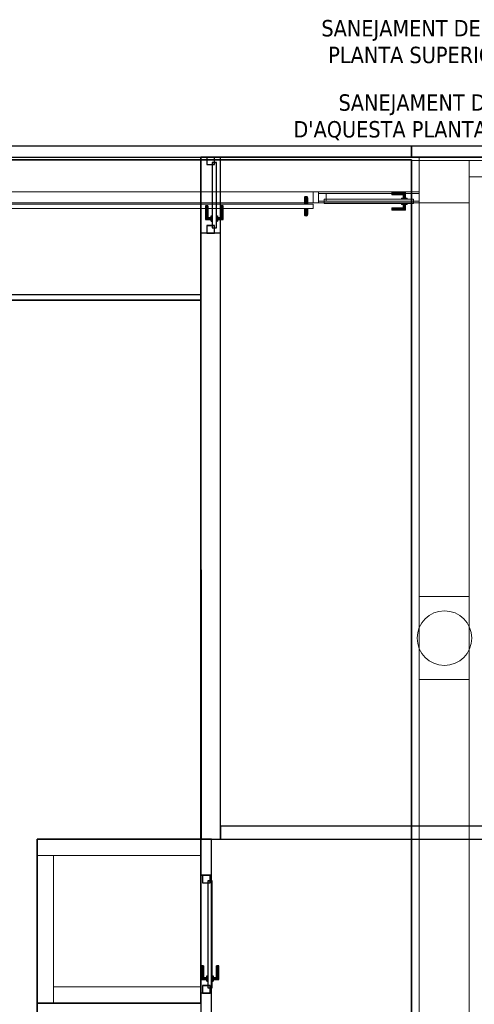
# Model space of a CAD drawing. Header units: metres. Extents: x 391.1 to 430.4, y 12.7 to 29.8.
# Tile 35 of 208: x 397.2 to 401.3, y 20.5 to 29.5. Entities that reach past the tile are written whole.
import ezdxf

# ---------------------------------------------------------------- set-up
doc = ezdxf.new("R2010")
doc.units = ezdxf.units.M
doc.layers.add('01_CARPINTERIA', color=5, linetype='Continuous', lineweight=25, true_color=0x0000ff)
doc.layers.add('01_SUELOS', color=7, linetype='Continuous', lineweight=25, true_color=0x007f00)
for name, color, linetype, lineweight in [('A-COLS-____-MCUT', 7, 'Continuous', 18), ('A-COLS-____-OTLN', 7, 'Continuous', 18), ('A-DETL-____-MBND', 7, 'Continuous', 18), ('A-GENM-____-OTLN', 7, 'Continuous', 18), ('A-WALL-____-MCUT', 7, 'Continuous', 25), ('A-WALL-____-OTLN', 7, 'Continuous', 25), ('G-____-____-TEXT', 7, 'Continuous', 30), ('S-BEAM-____-OTLN', 7, 'Continuous', 18)]:
    doc.layers.add(name, color=color, linetype=linetype, lineweight=lineweight)
doc.styles.add('Tahoma_3', font='tahoma.ttf', dxfattribs={"height": 0.15})

# ---------------------------------------------------------------- blocks, each defined once
blk = doc.blocks.new('Family - Evans P-1-153420-02_SAN_P0')
at = {"layer": 'A-DETL-____-MBND', "color": 253, "true_color": 0xaaaaaa}
for p, q in [((0, 0.15), (0, 0)), ((0, 0), (0, 0.15)), ((0.1723, 0.15), (0, 0.15)), ((0, 0.15), (0.1723, 0.15)), ((0.1723, 0), (0.1723, 0.15)), ((0.1723, 0.15), (0.1723, 0)), ((0, 0), (0.1723, 0)), ((0.1723, 0), (0, 0)), ((0, 0), (0.1723, 0))]:
    blk.add_line(p, q, dxfattribs=at)
blk = doc.blocks.new('Family - Evans P-1-153441-02_SAN_P0')
at = {"layer": 'A-DETL-____-MBND', "color": 253, "true_color": 0xaaaaaa}
for p, q in [((0.97, 0.1), (0.92, 0.1)), ((0.92, 0.1), (0.92, 0)), ((0.92, 0.1), (0.92, 0)), ((0.92, 0.1), (0.97, 0.1)), ((0.97, 0.1), (0.97, 0)), ((0.97, 0), (0.97, 0.1)), ((0, 0), (4.8372, 0)), ((0.97, 0), (0.92, 0)), ((0.92, 0), (0.97, 0))]:
    blk.add_line(p, q, dxfattribs=at)
blk = doc.blocks.new('Family - Vano de puerta PS-1-153443-02_SAN_P0')
at = {"layer": 'A-DETL-____-MBND', "color": 253, "true_color": 0xaaaaaa}
for p, q in [((399.8564, 27.9407), (395.9893, 27.9407)), ((395.9893, 27.9407), (395.9893, 27.8407)), ((395.9893, 27.9407), (395.9893, 27.8407)), ((395.9893, 27.9407), (399.8564, 27.9407)), ((399.8564, 27.8407), (399.8564, 27.9407)), ((399.8564, 27.9407), (399.8564, 27.8407)), ((395.9893, 27.8407), (399.8564, 27.8407)), ((399.8564, 27.8407), (395.9893, 27.8407))]:
    blk.add_line(p, q, dxfattribs=at)
blk = doc.blocks.new('Family - Vano de puerta PS-1-153445-02_SAN_P0')
at = {"layer": 'A-DETL-____-MBND', "color": 253, "true_color": 0xaaaaaa}
for p, q in [((400.8264, 27.9407), (399.9064, 27.9407)), ((399.9064, 27.9407), (399.9064, 27.8407)), ((399.9064, 27.9407), (400.8264, 27.9407)), ((399.9064, 27.8407), (399.9064, 27.9407)), ((400.8264, 27.8407), (400.8264, 27.9407)), ((400.8264, 27.8407), (400.8264, 27.9407)), ((399.9064, 27.8407), (400.8264, 27.8407)), ((400.8264, 27.8407), (399.9064, 27.8407))]:
    blk.add_line(p, q, dxfattribs=at)
blk = doc.blocks.new('Family - Forjat PS-1-153468-02_SAN_P0')
at = {"layer": 'A-DETL-____-MBND', "color": 253, "true_color": 0xaaaaaa}
for p, q in [((0, 14.8491), (0, 0.8)), ((0, 0.8), (0, 14.8491)), ((26.0878, 14.8491), (0, 14.8491)), ((0, 14.8491), (26.0878, 14.8491))]:
    blk.add_line(p, q, dxfattribs=at)
blk = doc.blocks.new('Family - Pilar PS-1-153474-02_SAN_P0')
at = {"layer": 'A-DETL-____-MBND', "color": 253, "true_color": 0xaaaaaa}
for p, q in [((0, 0.76), (0, 0)), ((0, 0), (0, 0.76)), ((0.46, 0.76), (0, 0.76)), ((0, 0.76), (0.46, 0.76)), ((0.46, 0), (0.46, 0.76)), ((0.46, 0.76), (0.46, 0)), ((0, 0), (0.46, 0)), ((0.46, 0), (0, 0))]:
    blk.add_line(p, q, dxfattribs=at)
blk = doc.blocks.new('Family - Jàssera PS-2-153495-02_SAN_P0')
at = {"layer": 'A-DETL-____-MBND', "color": 253, "true_color": 0xaaaaaa}
for p, q in [((0, 14.0491), (0, 0)), ((0, 0), (0, 14.0491)), ((0.5298, 14.0491), (0, 14.0491)), ((0, 14.0491), (0.5298, 14.0491)), ((0.5298, 0), (0.5298, 14.0491)), ((0.5298, 14.0491), (0.5298, 0))]:
    blk.add_line(p, q, dxfattribs=at)
blk = doc.blocks.new('Family - Forjat PS-1-153576-02_SAN_P0')
at = {"layer": '01_SUELOS', "color": 9, "true_color": 0xaad4aa}
for p, q in [((9.3567, 14.0532), (0, 14.0532)), ((0, 14.0532), (9.3567, 14.0532)), ((9.3567, 0), (9.3567, 14.0532)), ((9.3567, 14.0532), (9.3567, 0))]:
    blk.add_line(p, q, dxfattribs=at)
blk = doc.blocks.new('Family - LONDR55-XX_ZZ-ARQ-CAA-M3D-Londres55-153621-02_SAN_P0')
at = {"layer": 'A-DETL-____-MBND', "color": 253, "true_color": 0xaaaaaa}
for p, q in [((0.16, 0.1), (0.11, 0.1)), ((0.11, 0.1), (0.16, 0.1)), ((0.11, 0.1), (0.11, 0.09)), ((0.11, 0.09), (0.11, 0.1)), ((0.1263, 0.1487), (0.125, 0.15)), ((0.125, 0.15), (0.125, 0.1)), ((0.125, 0.15), (0.1263, 0.1487)), ((0.25, 0.15), (0.125, 0.15)), ((0.1263, 0.1), (0.125, 0.1)), ((0.125, 0.1), (0.1263, 0.1)), ((0.13, 0.145), (0.1263, 0.1487)), ((0.1263, 0.1487), (0.1263, 0.1)), ((0.1263, 0.1487), (0.1263, 0.1)), ((0.1263, 0.1487), (0.13, 0.145)), ((0.25, 0.1487), (0.1263, 0.1487)), ((0.25, 0.1487), (0.1263, 0.1487)), ((0.13, 0.1), (0.1263, 0.1)), ((0.1263, 0.1), (0.13, 0.1)), ((0.135, 0.14), (0.13, 0.145)), ((0.13, 0.145), (0.13, 0.1)), ((0.13, 0.145), (0.13, 0.1)), ((0.13, 0.145), (0.135, 0.14)), ((0.25, 0.145), (0.13, 0.145)), ((0.25, 0.145), (0.13, 0.145)), ((0.135, 0.1), (0.13, 0.1)), ((0.13, 0.1), (0.135, 0.1)), ((0.135, 0.1), (0.135, 0.14)), ((0.135, 0.14), (0.135, 0.1)), ((0.135, 0.14), (0.14, 0.135)), ((0.14, 0.135), (0.135, 0.14)), ((0.135, 0.14), (0.25, 0.14)), ((0.25, 0.14), (0.135, 0.14)), ((0.14, 0.1), (0.135, 0.1)), ((0.135, 0.1), (0.14, 0.1)), ((0.14, 0.135), (0.14, 0.1)), ((0.14, 0.135), (0.1437, 0.1313)), ((0.1437, 0.1313), (0.14, 0.135)), ((0.14, 0.135), (0.14, 0.1)), ((0.25, 0.135), (0.14, 0.135)), ((0.25, 0.135), (0.14, 0.135)), ((0.14, 0.1), (0.1437, 0.1)), ((0.1437, 0.1), (0.14, 0.1)), ((0.1437, 0.1313), (0.1437, 0.1)), ((0.1437, 0.1313), (0.145, 0.13)), ((0.145, 0.13), (0.1437, 0.1313)), ((0.1437, 0.1313), (0.1437, 0.1)), ((0.25, 0.1313), (0.1437, 0.1313)), ((0.25, 0.1313), (0.1437, 0.1313)), ((0.1437, 0.1), (0.145, 0.1)), ((0.145, 0.1), (0.1437, 0.1)), ((0.145, 0.13), (0.145, 0.1)), ((0.25, 0.13), (0.145, 0.13)), ((0.16, 0.1), (0.16, 0.09)), ((0.16, 0.1), (0.16, 0.09)), ((0.25, 0.1487), (0.25, 0.15)), ((0.25, 0.15), (0.25, 0.1487)), ((0.25, 0.145), (0.25, 0.1487)), ((0.25, 0.1487), (0.25, 0.145)), ((0.25, 0.145), (0.25, 0.14)), ((0.25, 0.14), (0.25, 0.145)), ((0.25, 0.14), (0.25, 0.135)), ((0.25, 0.135), (0.25, 0.14)), ((0.25, 0.135), (0.25, 0.1313)), ((0.25, 0.1313), (0.25, 0.135)), ((0.25, 0.1313), (0.25, 0.13)), ((0.25, 0.13), (0.25, 0.1313)), ((0, 0.07), (0.07, 0.07)), ((0.07, 0.07), (0, 0.07)), ((0, 0.07), (0, 0)), ((0, 0), (0, 0.07)), ((0, 0), (0.07, 0)), ((0.07, 0), (0, 0)), ((0.05, 0.09), (0.87, 0.09)), ((0.87, 0.09), (0.05, 0.09)), ((0.05, 0.09), (0.05, 0.05)), ((0.05, 0.05), (0.05, 0.09)), ((0.05, 0.05), (0.87, 0.05)), ((0.87, 0.05), (0.05, 0.05)), ((0.07, 0.07), (0.07, 0)), ((0.07, 0.07), (0.07, 0)), ((0.07, 0.07), (0.85, 0.07)), ((0.85, 0.07), (0.07, 0.07)), ((0.07, 0.07), (0.07, 0)), ((0.07, 0), (0.07, 0.07)), ((0.07, 0), (0.85, 0)), ((0.85, 0), (0.07, 0)), ((0.16, 0.09), (0.11, 0.09)), ((0.11, 0.09), (0.16, 0.09)), ((0.11, 0.05), (0.16, 0.05)), ((0.16, 0.05), (0.11, 0.05)), ((0.11, 0.05), (0.11, 0.04)), ((0.11, 0.04), (0.11, 0.05)), ((0.11, 0.04), (0.16, 0.04)), ((0.16, 0.04), (0.11, 0.04)), ((0.1263, 0.04), (0.125, 0.04)), ((0.125, 0.04), (0.1263, 0.04)), ((0.125, 0.04), (0.125, -0.01)), ((0.13, 0.04), (0.1263, 0.04)), ((0.1263, 0.04), (0.13, 0.04)), ((0.1263, 0.04), (0.1263, -0.0087)), ((0.1263, 0.04), (0.1263, -0.0087)), ((0.13, 0.04), (0.135, 0.04)), ((0.135, 0.04), (0.13, 0.04)), ((0.13, 0.04), (0.13, -0.005)), ((0.13, 0.04), (0.13, -0.005)), ((0.135, 0.04), (0.14, 0.04)), ((0.14, 0.04), (0.135, 0.04)), ((0.135, 0), (0.135, 0.04)), ((0.135, 0.04), (0.135, 0)), ((0.14, 0.005), (0.135, 0)), ((0.135, 0), (0.14, 0.005)), ((0.25, 0), (0.135, 0)), ((0.135, 0), (0.25, 0)), ((0.14, 0.04), (0.1437, 0.04)), ((0.1437, 0.04), (0.14, 0.04)), ((0.14, 0.04), (0.14, 0.005)), ((0.14, 0.04), (0.14, 0.005)), ((0.1437, 0.0087), (0.14, 0.005)), ((0.14, 0.005), (0.1437, 0.0087)), ((0.14, 0.005), (0.25, 0.005)), ((0.14, 0.005), (0.25, 0.005)), ((0.1437, 0.04), (0.145, 0.04)), ((0.145, 0.04), (0.1437, 0.04)), ((0.1437, 0.04), (0.1437, 0.0087)), ((0.1437, 0.04), (0.1437, 0.0087)), ((0.145, 0.01), (0.1437, 0.0087)), ((0.1437, 0.0087), (0.145, 0.01)), ((0.1437, 0.0087), (0.25, 0.0087)), ((0.1437, 0.0087), (0.25, 0.0087)), ((0.145, 0.04), (0.145, 0.01)), ((0.145, 0.01), (0.25, 0.01)), ((0.16, 0.05), (0.16, 0.04)), ((0.16, 0.05), (0.16, 0.04)), ((0.25, 0.0087), (0.25, 0.01)), ((0.25, 0.01), (0.25, 0.0087)), ((0.25, 0.005), (0.25, 0.0087)), ((0.25, 0.0087), (0.25, 0.005)), ((0.25, 0.005), (0.25, 0)), ((0.25, 0), (0.25, 0.005)), ((0.25, 0), (0.25, -0.005)), ((0.25, -0.005), (0.25, 0)), ((0.85, 0.07), (0.85, 0)), ((0.85, 0.07), (0.85, 0)), ((0.85, 0.07), (0.92, 0.07)), ((0.92, 0.07), (0.85, 0.07)), ((0.85, 0.07), (0.85, 0)), ((0.85, 0), (0.85, 0.07)), ((0.85, 0), (0.92, 0)), ((0.92, 0), (0.85, 0)), ((0.87, 0.09), (0.87, 0.05)), ((0.87, 0.09), (0.87, 0.05)), ((0.92, 0.07), (0.92, 0)), ((0.92, 0.07), (0.92, 0)), ((0.125, -0.01), (0.1263, -0.0087)), ((0.1263, -0.0087), (0.125, -0.01)), ((0.125, -0.01), (0.25, -0.01)), ((0.1263, -0.0087), (0.13, -0.005)), ((0.13, -0.005), (0.1263, -0.0087)), ((0.1263, -0.0087), (0.25, -0.0087)), ((0.1263, -0.0087), (0.25, -0.0087)), ((0.13, -0.005), (0.135, 0)), ((0.135, 0), (0.13, -0.005)), ((0.13, -0.005), (0.25, -0.005)), ((0.13, -0.005), (0.25, -0.005)), ((0.25, -0.005), (0.25, -0.0087)), ((0.25, -0.0087), (0.25, -0.005)), ((0.25, -0.0087), (0.25, -0.01)), ((0.25, -0.01), (0.25, -0.0087))]:
    blk.add_line(p, q, dxfattribs=at)
blk = doc.blocks.new('Family - Porta PS-1-153622-02_SAN_P0')
blk.add_blockref('Family - LONDR55-XX_ZZ-ARQ-CAA-M3D-Londres55-153621-02_SAN_P0', (0, 0))
blk = doc.blocks.new('Family - Pilar PS-1-153672-02_SAN_P0')
at = {"layer": 'A-DETL-____-MBND', "color": 253, "true_color": 0xaaaaaa}
for p, q in [((0, 0.389), (0, 0)), ((0, 0), (0, 0.389)), ((0.4598, 0.389), (0, 0.389)), ((0, 0.389), (0.4598, 0.389)), ((0.4598, 0), (0.4598, 0.389)), ((0.4598, 0.389), (0.4598, 0)), ((0, 0), (0.4598, 0)), ((0.4598, 0), (0, 0))]:
    blk.add_line(p, q, dxfattribs=at)
blk = doc.blocks.new('Family - LONDR55-XX_ZZ-ARQ-CAA-M3D-Londres55-153674-02_SAN_P0')
at = {"layer": 'A-DETL-____-MBND', "color": 253, "true_color": 0xaaaaaa}
for p, q in [((0.052, 0.2125), (0.05, 0.205)), ((0.052, 0.2125), (0.05, 0.205)), ((0.05, 0.205), (0.05, 0.15)), ((0.05, 0.205), (0.052, 0.1975)), ((0.05, 0.205), (0.052, 0.1975)), ((0.05, 0.15), (0.05, 0.205)), ((0.0575, 0.218), (0.052, 0.2125)), ((0.0575, 0.218), (0.052, 0.2125)), ((0.052, 0.2125), (0.052, 0.15)), ((0.052, 0.15), (0.052, 0.2125)), ((0.052, 0.1975), (0.052, 0.15)), ((0.052, 0.1975), (0.0575, 0.192)), ((0.052, 0.1975), (0.0575, 0.192)), ((0.052, 0.15), (0.052, 0.1975)), ((0.065, 0.22), (0.0575, 0.218)), ((0.065, 0.22), (0.0575, 0.218)), ((0.0575, 0.218), (0.0575, 0.15)), ((0.0575, 0.15), (0.0575, 0.218)), ((0.0575, 0.192), (0.0575, 0.15)), ((0.0575, 0.192), (0.065, 0.19)), ((0.0575, 0.192), (0.065, 0.19)), ((0.0575, 0.15), (0.0575, 0.192)), ((0.0725, 0.218), (0.065, 0.22)), ((0.065, 0.22), (0.065, 0.15)), ((0.0725, 0.218), (0.065, 0.22)), ((0.065, 0.15), (0.065, 0.22)), ((0.065, 0.19), (0.0725, 0.192)), ((0.065, 0.19), (0.0725, 0.192)), ((0.065, 0.19), (0.065, 0.15)), ((0.065, 0.15), (0.065, 0.19)), ((0.078, 0.2125), (0.0725, 0.218)), ((0.0725, 0.218), (0.0725, 0.15)), ((0.078, 0.2125), (0.0725, 0.218)), ((0.0725, 0.15), (0.0725, 0.218)), ((0.0725, 0.192), (0.078, 0.1975)), ((0.0725, 0.192), (0.078, 0.1975)), ((0.0725, 0.192), (0.0725, 0.15)), ((0.0725, 0.15), (0.0725, 0.192)), ((0.08, 0.205), (0.078, 0.2125)), ((0.078, 0.2125), (0.078, 0.15)), ((0.08, 0.205), (0.078, 0.2125)), ((0.078, 0.15), (0.078, 0.2125)), ((0.078, 0.1975), (0.08, 0.205)), ((0.078, 0.1975), (0.08, 0.205)), ((0.078, 0.1975), (0.078, 0.15)), ((0.078, 0.15), (0.078, 0.1975)), ((0.08, 0.15), (0.08, 0.205)), ((0.08, 0.205), (0.08, 0.15)), ((0, 0.15), (3.9172, 0.15)), ((3.9172, 0.15), (0, 0.15)), ((0, 0.15), (0, 0.11)), ((0, 0.11), (0, 0.15)), ((0, 0.11), (3.9172, 0.11)), ((3.9172, 0.11), (0, 0.11)), ((0.052, 0.15), (0.05, 0.15)), ((0.05, 0.15), (0.052, 0.15)), ((0.052, 0.15), (0.05, 0.15)), ((0.05, 0.15), (0.052, 0.15)), ((0.052, 0.11), (0.05, 0.11)), ((0.05, 0.11), (0.052, 0.11)), ((0.05, 0.11), (0.05, 0.055)), ((0.052, 0.11), (0.05, 0.11)), ((0.05, 0.11), (0.052, 0.11)), ((0.05, 0.055), (0.05, 0.11)), ((0.0575, 0.15), (0.052, 0.15)), ((0.052, 0.15), (0.0575, 0.15)), ((0.0575, 0.15), (0.052, 0.15)), ((0.052, 0.15), (0.0575, 0.15)), ((0.0575, 0.11), (0.052, 0.11)), ((0.052, 0.11), (0.0575, 0.11)), ((0.052, 0.11), (0.052, 0.0475)), ((0.052, 0.11), (0.052, 0.0625)), ((0.0575, 0.11), (0.052, 0.11)), ((0.052, 0.11), (0.0575, 0.11)), ((0.052, 0.0475), (0.052, 0.11)), ((0.052, 0.0625), (0.052, 0.11)), ((0.065, 0.15), (0.0575, 0.15)), ((0.0575, 0.15), (0.065, 0.15)), ((0.065, 0.15), (0.0575, 0.15)), ((0.0575, 0.15), (0.065, 0.15)), ((0.065, 0.11), (0.0575, 0.11)), ((0.0575, 0.11), (0.065, 0.11)), ((0.0575, 0.11), (0.0575, 0.042)), ((0.0575, 0.11), (0.0575, 0.068)), ((0.065, 0.11), (0.0575, 0.11)), ((0.0575, 0.11), (0.065, 0.11)), ((0.0575, 0.042), (0.0575, 0.11)), ((0.0575, 0.068), (0.0575, 0.11)), ((0.0725, 0.15), (0.065, 0.15)), ((0.065, 0.15), (0.0725, 0.15)), ((0.0725, 0.15), (0.065, 0.15)), ((0.065, 0.15), (0.0725, 0.15)), ((0.0725, 0.11), (0.065, 0.11)), ((0.065, 0.11), (0.0725, 0.11)), ((0.065, 0.11), (0.065, 0.04)), ((0.065, 0.11), (0.065, 0.07)), ((0.0725, 0.11), (0.065, 0.11)), ((0.065, 0.11), (0.0725, 0.11)), ((0.065, 0.04), (0.065, 0.11)), ((0.065, 0.07), (0.065, 0.11)), ((0.078, 0.15), (0.0725, 0.15)), ((0.0725, 0.15), (0.078, 0.15)), ((0.078, 0.15), (0.0725, 0.15)), ((0.0725, 0.15), (0.078, 0.15)), ((0.078, 0.11), (0.0725, 0.11)), ((0.0725, 0.11), (0.078, 0.11)), ((0.0725, 0.11), (0.0725, 0.042)), ((0.0725, 0.11), (0.0725, 0.068)), ((0.078, 0.11), (0.0725, 0.11)), ((0.0725, 0.11), (0.078, 0.11)), ((0.0725, 0.042), (0.0725, 0.11)), ((0.0725, 0.068), (0.0725, 0.11)), ((0.078, 0.15), (0.08, 0.15)), ((0.08, 0.15), (0.078, 0.15)), ((0.078, 0.15), (0.08, 0.15)), ((0.08, 0.15), (0.078, 0.15)), ((0.078, 0.11), (0.08, 0.11)), ((0.08, 0.11), (0.078, 0.11)), ((0.078, 0.11), (0.078, 0.0475)), ((0.078, 0.11), (0.078, 0.0625)), ((0.078, 0.11), (0.08, 0.11)), ((0.08, 0.11), (0.078, 0.11)), ((0.078, 0.0475), (0.078, 0.11)), ((0.078, 0.0625), (0.078, 0.11)), ((0.08, 0.055), (0.08, 0.11)), ((0.08, 0.11), (0.08, 0.055)), ((3.9172, 0.15), (3.9172, 0.11)), ((3.9172, 0.15), (3.9172, 0.11)), ((0.052, 0.0625), (0.05, 0.055)), ((0.052, 0.0625), (0.05, 0.055)), ((0.05, 0.055), (0.052, 0.0475)), ((0.05, 0.055), (0.052, 0.0475)), ((0.0575, 0.068), (0.052, 0.0625)), ((0.0575, 0.068), (0.052, 0.0625)), ((0.052, 0.0475), (0.0575, 0.042)), ((0.052, 0.0475), (0.0575, 0.042)), ((0.065, 0.07), (0.0575, 0.068)), ((0.065, 0.07), (0.0575, 0.068)), ((0.0575, 0.042), (0.065, 0.04)), ((0.0575, 0.042), (0.065, 0.04)), ((0.0725, 0.068), (0.065, 0.07)), ((0.0725, 0.068), (0.065, 0.07)), ((0.065, 0.04), (0.0725, 0.042)), ((0.065, 0.04), (0.0725, 0.042)), ((0.078, 0.0625), (0.0725, 0.068)), ((0.078, 0.0625), (0.0725, 0.068)), ((0.0725, 0.042), (0.078, 0.0475)), ((0.0725, 0.042), (0.078, 0.0475)), ((0.08, 0.055), (0.078, 0.0625)), ((0.08, 0.055), (0.078, 0.0625)), ((0.078, 0.0475), (0.08, 0.055)), ((0.078, 0.0475), (0.08, 0.055))]:
    blk.add_line(p, q, dxfattribs=at)
blk = doc.blocks.new('Family - Porta PS-1-153675-02_SAN_P0')
blk.add_blockref('Family - LONDR55-XX_ZZ-ARQ-CAA-M3D-Londres55-153674-02_SAN_P0', (0, 0))
blk = doc.blocks.new('Family - LONDR55-XX_ZZ-ARQ-CAA-M3D-Londres55-155361-02_SAN_P0')
at = {"layer": '01_CARPINTERIA', "color": 161, "true_color": 0xaaaaff}
for p, q in [((0.4476, 0.1487), (0.4476, 0.15)), ((0.4476, 0.15), (0.4476, 0.1487)), ((0.5726, 0.15), (0.4476, 0.15)), ((0.4476, 0.145), (0.4476, 0.1487)), ((0.4476, 0.1487), (0.4476, 0.145)), ((0.5713, 0.1487), (0.4476, 0.1487)), ((0.5713, 0.1487), (0.4476, 0.1487)), ((0.4476, 0.14), (0.4476, 0.145)), ((0.4476, 0.145), (0.4476, 0.14)), ((0.5676, 0.145), (0.4476, 0.145)), ((0.5676, 0.145), (0.4476, 0.145)), ((0.4476, 0.135), (0.4476, 0.14)), ((0.4476, 0.14), (0.4476, 0.135)), ((0.4476, 0.14), (0.5626, 0.14)), ((0.5626, 0.14), (0.4476, 0.14)), ((0.4476, 0.135), (0.4476, 0.1313)), ((0.4476, 0.1313), (0.4476, 0.135)), ((0.5576, 0.135), (0.4476, 0.135)), ((0.5576, 0.135), (0.4476, 0.135)), ((0.4476, 0.1313), (0.4476, 0.13)), ((0.4476, 0.13), (0.4476, 0.1313)), ((0.554, 0.1313), (0.4476, 0.1313)), ((0.554, 0.1313), (0.4476, 0.1313)), ((0.5526, 0.13), (0.4476, 0.13)), ((0.5876, 0.1), (0.5376, 0.1)), ((0.5376, 0.1), (0.5876, 0.1)), ((0.5376, 0.09), (0.5376, 0.1)), ((0.5376, 0.09), (0.5376, 0.1)), ((0.5526, 0.13), (0.554, 0.1313)), ((0.554, 0.1313), (0.5526, 0.13)), ((0.5526, 0.1), (0.5526, 0.13)), ((0.554, 0.1), (0.5526, 0.1)), ((0.5526, 0.1), (0.554, 0.1)), ((0.554, 0.1313), (0.5576, 0.135)), ((0.5576, 0.135), (0.554, 0.1313)), ((0.554, 0.1), (0.554, 0.1313)), ((0.554, 0.1), (0.554, 0.1313)), ((0.5576, 0.1), (0.554, 0.1)), ((0.554, 0.1), (0.5576, 0.1)), ((0.5576, 0.135), (0.5626, 0.14)), ((0.5626, 0.14), (0.5576, 0.135)), ((0.5576, 0.1), (0.5576, 0.135)), ((0.5576, 0.1), (0.5576, 0.135)), ((0.5626, 0.1), (0.5576, 0.1)), ((0.5576, 0.1), (0.5626, 0.1)), ((0.5676, 0.145), (0.5626, 0.14)), ((0.5626, 0.14), (0.5676, 0.145)), ((0.5626, 0.14), (0.5626, 0.1)), ((0.5626, 0.1), (0.5626, 0.14)), ((0.5676, 0.1), (0.5626, 0.1)), ((0.5626, 0.1), (0.5676, 0.1)), ((0.5713, 0.1487), (0.5676, 0.145)), ((0.5676, 0.145), (0.5713, 0.1487)), ((0.5676, 0.1), (0.5676, 0.145)), ((0.5676, 0.1), (0.5676, 0.145)), ((0.5676, 0.1), (0.5713, 0.1)), ((0.5713, 0.1), (0.5676, 0.1)), ((0.5726, 0.15), (0.5713, 0.1487)), ((0.5713, 0.1487), (0.5726, 0.15)), ((0.5713, 0.1), (0.5713, 0.1487)), ((0.5713, 0.1), (0.5713, 0.1487)), ((0.5713, 0.1), (0.5726, 0.1)), ((0.5726, 0.1), (0.5713, 0.1)), ((0.5726, 0.1), (0.5726, 0.15)), ((0.5876, 0.09), (0.5876, 0.1)), ((0.5876, 0.1), (0.5876, 0.09)), ((0.07, 0.07), (0, 0.07)), ((0, 0.07), (0, 0)), ((0.07, 0.07), (0, 0.07)), ((0, 0), (0, 0.07)), ((0, 0), (0.07, 0)), ((0, 0), (0.07, 0)), ((0.6476, 0.09), (0.05, 0.09)), ((0.05, 0.09), (0.05, 0.05)), ((0.6476, 0.09), (0.05, 0.09)), ((0.05, 0.05), (0.05, 0.09)), ((0.05, 0.05), (0.6476, 0.05)), ((0.05, 0.05), (0.6476, 0.05)), ((0.07, 0), (0.07, 0.07)), ((0.07, 0), (0.07, 0.07)), ((0.4476, 0.0087), (0.4476, 0.01)), ((0.4476, 0.01), (0.4476, 0.0087)), ((0.4476, 0.01), (0.5526, 0.01)), ((0.4476, 0.005), (0.4476, 0.0087)), ((0.4476, 0.0087), (0.4476, 0.005)), ((0.4476, 0.0087), (0.554, 0.0087)), ((0.4476, 0.0087), (0.554, 0.0087)), ((0.4476, 0), (0.4476, 0.005)), ((0.4476, 0.005), (0.4476, 0)), ((0.4476, 0.005), (0.5576, 0.005)), ((0.4476, 0.005), (0.5576, 0.005)), ((0.4476, -0.005), (0.4476, 0)), ((0.5626, 0), (0.4476, 0)), ((0.4476, 0), (0.5626, 0)), ((0.5876, 0.09), (0.5376, 0.09)), ((0.5376, 0.09), (0.5876, 0.09)), ((0.5376, 0.05), (0.5876, 0.05)), ((0.5876, 0.05), (0.5376, 0.05)), ((0.5376, 0.04), (0.5376, 0.05)), ((0.5376, 0.04), (0.5376, 0.05)), ((0.5376, 0.04), (0.5876, 0.04)), ((0.5876, 0.04), (0.5376, 0.04)), ((0.554, 0.04), (0.5526, 0.04)), ((0.5526, 0.04), (0.554, 0.04)), ((0.5526, 0.01), (0.5526, 0.04)), ((0.554, 0.0087), (0.5526, 0.01)), ((0.5526, 0.01), (0.554, 0.0087)), ((0.5576, 0.04), (0.554, 0.04)), ((0.554, 0.04), (0.5576, 0.04)), ((0.554, 0.0087), (0.554, 0.04)), ((0.554, 0.0087), (0.554, 0.04)), ((0.5576, 0.005), (0.554, 0.0087)), ((0.554, 0.0087), (0.5576, 0.005)), ((0.5576, 0.04), (0.5626, 0.04)), ((0.5626, 0.04), (0.5576, 0.04)), ((0.5576, 0.005), (0.5576, 0.04)), ((0.5576, 0.005), (0.5576, 0.04)), ((0.5626, 0), (0.5576, 0.005)), ((0.5576, 0.005), (0.5626, 0)), ((0.5626, 0.04), (0.5676, 0.04)), ((0.5676, 0.04), (0.5626, 0.04)), ((0.5626, 0.04), (0.5626, 0)), ((0.5626, 0), (0.5626, 0.04)), ((0.5676, -0.005), (0.5626, 0)), ((0.5676, 0.04), (0.5713, 0.04)), ((0.5713, 0.04), (0.5676, 0.04)), ((0.5676, -0.005), (0.5676, 0.04)), ((0.5676, -0.005), (0.5676, 0.04)), ((0.5713, 0.04), (0.5726, 0.04)), ((0.5726, 0.04), (0.5713, 0.04)), ((0.5713, -0.0087), (0.5713, 0.04)), ((0.5713, -0.0087), (0.5713, 0.04)), ((0.5726, -0.01), (0.5726, 0.04)), ((0.5876, 0.04), (0.5876, 0.05)), ((0.5876, 0.05), (0.5876, 0.04)), ((0.6976, 0.07), (0.6276, 0.07)), ((0.6276, 0.07), (0.6276, 0)), ((0.6976, 0.07), (0.6276, 0.07)), ((0.6276, 0), (0.6276, 0.07)), ((0.6276, 0), (0.6976, 0)), ((0.6276, 0), (0.6976, 0)), ((0.6476, 0.05), (0.6476, 0.09)), ((0.6476, 0.05), (0.6476, 0.09)), ((0.6976, 0), (0.6976, 0.07)), ((0.6976, 0), (0.6976, 0.07)), ((0.4476, 0), (0.4476, -0.005)), ((0.4476, -0.005), (0.4476, -0.0087)), ((0.4476, -0.0087), (0.4476, -0.005)), ((0.4476, -0.005), (0.5676, -0.005)), ((0.4476, -0.005), (0.5676, -0.005)), ((0.4476, -0.0087), (0.4476, -0.01)), ((0.4476, -0.01), (0.4476, -0.0087)), ((0.4476, -0.0087), (0.5713, -0.0087)), ((0.4476, -0.0087), (0.5713, -0.0087)), ((0.4476, -0.01), (0.5726, -0.01)), ((0.5626, 0), (0.5676, -0.005)), ((0.5676, -0.005), (0.5713, -0.0087)), ((0.5713, -0.0087), (0.5676, -0.005)), ((0.5713, -0.0087), (0.5726, -0.01)), ((0.5726, -0.01), (0.5713, -0.0087))]:
    blk.add_line(p, q, dxfattribs=at)
blk = doc.blocks.new('Family - Porta PB-155362-02_SAN_P0')
blk.add_blockref('Family - LONDR55-XX_ZZ-ARQ-CAA-M3D-Londres55-155361-02_SAN_P0', (0, 0))
blk = doc.blocks.new('Family - Envans PB-155401-02_SAN_P0')
at = {"layer": 'A-WALL-____-MCUT', "color": 253, "true_color": 0xaaaaaa}
for p, q in [((0.0502, 0.1), (0, 0.1)), ((0, 0.1), (0, 0)), ((0.0502, 0), (0.0502, 0.1)), ((7.4102, 0.1), (0.7502, 0.1)), ((0.7502, 0.1), (0.7502, 0)), ((7.4102, 0), (7.4102, 0.1)), ((8.4902, 0.1), (8.4902, 0)), ((8.8202, 0.1), (8.4902, 0.1)), ((8.8202, 0), (8.8202, 0.1)), ((0, 0), (0.0502, 0)), ((0.7502, 0), (7.4102, 0)), ((8.4902, 0), (8.8202, 0))]:
    blk.add_line(p, q, dxfattribs=at)
at = {"layer": 'A-WALL-____-OTLN', "color": 253, "true_color": 0xaaaaaa}
for p, q in [((8.8202, 0.1), (0, 0.1)), ((0, 0.1), (0, 0)), ((0.0502, 0), (0.0502, 0.1)), ((0.7502, 0.1), (0.0502, 0.1)), ((0.7502, 0), (0.7502, 0.1)), ((7.4102, 0), (7.4102, 0.1)), ((8.4902, 0.1), (7.4102, 0.1)), ((8.4902, 0), (8.4902, 0.1)), ((8.8202, 0), (8.8202, 0.1)), ((0, 0), (8.8202, 0)), ((0.0502, 0), (0.7502, 0)), ((7.4102, 0), (8.4902, 0))]:
    blk.add_line(p, q, dxfattribs=at)
at = {"layer": 'A-WALL-____-OTLN', "color": 253, "lineweight": 18, "true_color": 0xaaaaaa}
blk.add_line((0, 0), (8.8202, 0), dxfattribs=at)
blk = doc.blocks.new('Family - Vano de puerta PB-155405-02_SAN_P0')
at = {"layer": 'A-GENM-____-OTLN', "color": 253, "true_color": 0xaaaaaa}
for p, q in [((398.9264, 21.6908), (398.8264, 21.6908)), ((398.8264, 21.6908), (398.8264, 20.6108)), ((398.8264, 20.6108), (398.8264, 21.6908)), ((398.8264, 21.6908), (398.9264, 21.6908)), ((398.9264, 20.6108), (398.9264, 21.6908)), ((398.9264, 21.6908), (398.9264, 20.6108)), ((398.8264, 20.6108), (398.9264, 20.6108)), ((398.8264, 20.6108), (398.9264, 20.6108))]:
    blk.add_line(p, q, dxfattribs=at)
blk = doc.blocks.new('Family - Forjat PB-155477-02_SAN_P0')
at = {"layer": '01_SUELOS', "color": 9, "true_color": 0xaad4aa}
for p, q in [((0, 1.4998), (0, 0)), ((0, 0), (0, 1.4998)), ((1.4973, 1.4998), (0, 1.4998)), ((0, 1.4998), (1.4973, 1.4998)), ((1.4973, 0), (1.4973, 1.4998)), ((1.4973, 1.4998), (1.4973, 0)), ((0, 0), (1.4973, 0)), ((1.4973, 0), (0, 0))]:
    blk.add_line(p, q, dxfattribs=at)
blk = doc.blocks.new('Family - LONDR55-XX_ZZ-ARQ-CAA-M3D-Londres55-155505-02_SAN_P0')
at = {"layer": '01_SUELOS', "color": 9, "true_color": 0xaad4aa}
for p, q in [((7.1267, 12.9), (0, 12.9)), ((0, 12.9), (7.1267, 12.9)), ((7.1293, 7.9691), (7.1267, 12.9)), ((7.1267, 12.9), (7.1293, 7.9691)), ((5.6294, 7.9691), (7.1293, 7.9691)), ((7.1293, 7.9691), (5.6294, 7.9691)), ((5.6294, 4.9694), (5.6294, 7.9691)), ((5.6294, 7.9691), (5.6294, 4.9694))]:
    blk.add_line(p, q, dxfattribs=at)
blk = doc.blocks.new('Family - Pilar PB-155553-02_SAN_P0')
at = {"layer": 'A-COLS-____-MCUT', "color": 253, "true_color": 0xaaaaaa}
for start, end in [(360, 180), (180, 360)]:
    blk.add_arc((0.25, 0.25), 0.25, start, end, dxfattribs=at)
at = {"layer": 'A-COLS-____-OTLN', "color": 253, "true_color": 0xaaaaaa}
for start, end in [(360, 180), (180, 360)]:
    blk.add_arc((0.25, 0.25), 0.25, start, end, dxfattribs=at)
blk = doc.blocks.new('Family - Envans PB-155582-02_SAN_P0')
at = {"layer": 'A-DETL-____-MBND', "color": 253, "true_color": 0xaaaaaa}
for p, q in [((0, 0.15), (0, 0)), ((0, 0), (0, 0.15)), ((1.4973, 0.15), (0, 0.15)), ((0, 0.15), (1.4973, 0.15)), ((1.4973, 0), (1.4973, 0.15)), ((1.4973, 0.15), (1.4973, 0)), ((0, 0), (1.4973, 0)), ((1.4973, 0), (0, 0)), ((0, 0), (1.4973, 0))]:
    blk.add_line(p, q, dxfattribs=at)
blk = doc.blocks.new('Family - Envans PB-155652-02_SAN_P0')
at = {"layer": 'A-DETL-____-MBND', "color": 253, "true_color": 0xaaaaaa}
for p, q in [((0, 0.15), (0, 0)), ((0, 0), (0, 0.15)), ((1.3499, 0.15), (0, 0.15)), ((0, 0.15), (1.3499, 0.15)), ((1.3499, 0), (1.3499, 0.15)), ((1.3499, 0.15), (1.3499, 0)), ((-0.15, 0), (1.3498, 0)), ((0, 0), (1.3499, 0)), ((1.3499, 0), (0, 0))]:
    blk.add_line(p, q, dxfattribs=at)
blk = doc.blocks.new('Family - Envans PB-155660-02_SAN_P0')
at = {"layer": 'A-WALL-____-MCUT', "color": 253, "true_color": 0xaaaaaa}
for p, q in [((0.7, 0.1), (0, 0.1)), ((0, 0.1), (0, 0)), ((0.7, 0), (0.7, 0.1)), ((0, 0), (0.7, 0))]:
    blk.add_line(p, q, dxfattribs=at)
at = {"layer": 'A-WALL-____-OTLN', "color": 253, "true_color": 0xaaaaaa}
for p, q in [((0.7, 0.1), (0, 0.1)), ((0, 0.1), (0, 0)), ((0.7, 0), (0.7, 0.1)), ((0, 0), (0.7, 0))]:
    blk.add_line(p, q, dxfattribs=at)
at = {"layer": 'A-WALL-____-OTLN', "color": 253, "lineweight": 18, "true_color": 0xaaaaaa}
blk.add_line((0, 0), (0.7, 0), dxfattribs=at)
blk = doc.blocks.new('Family - Envans PB-155674-02_SAN_P0')
at = {"layer": 'A-WALL-____-MCUT', "color": 253, "true_color": 0xaaaaaa}
for p, q in [((7.1267, 0.05), (0, 0.05)), ((0, 0.05), (0, 0)), ((0, 0), (7.1267, 0)), ((7.1267, 0), (7.1267, 0.05))]:
    blk.add_line(p, q, dxfattribs=at)
at = {"layer": 'A-WALL-____-OTLN', "color": 253, "true_color": 0xaaaaaa}
for p, q in [((7.1267, 0.05), (0, 0.05)), ((0, 0.05), (0, 0)), ((0, 0), (7.1267, 0)), ((7.1267, 0), (7.1267, 0.05))]:
    blk.add_line(p, q, dxfattribs=at)
at = {"layer": 'A-WALL-____-OTLN', "color": 253, "lineweight": 18, "true_color": 0xaaaaaa}
blk.add_line((0, 0), (7.1267, 0), dxfattribs=at)
blk = doc.blocks.new('Family - Envans PB-155694-02_SAN_P0')
at = {"layer": 'A-WALL-____-MCUT', "color": 253, "true_color": 0xaaaaaa}
for p, q in [((9.0567, 0.1), (0, 0.1)), ((0, 0.1), (0, 0)), ((9.0567, 0), (9.0567, 0.1)), ((0, 0), (9.0567, 0))]:
    blk.add_line(p, q, dxfattribs=at)
at = {"layer": 'A-WALL-____-OTLN', "color": 253, "true_color": 0xaaaaaa}
for p, q in [((9.0567, 0.1), (0, 0.1)), ((0, 0.1), (0, 0)), ((9.0567, 0), (9.0567, 0.1)), ((0, 0), (9.0567, 0))]:
    blk.add_line(p, q, dxfattribs=at)
at = {"layer": 'A-WALL-____-OTLN', "color": 253, "lineweight": 18, "true_color": 0xaaaaaa}
blk.add_line((0, 0), (9.0567, 0), dxfattribs=at)
blk = doc.blocks.new('Family - LONDR55-XX_ZZ-ARQ-CAA-M3D-Londres55-155706-02_SAN_P0')
at = {"layer": 'A-DETL-____-MBND', "color": 253, "true_color": 0xaaaaaa}
for p, q in [((0, 14.081), (0, 0)), ((0, 0), (0, 14.081)), ((2, 14.081), (0, 14.081)), ((0, 14.081), (2, 14.081)), ((2, 0), (2, 14.081)), ((2, 14.081), (2, 0))]:
    blk.add_line(p, q, dxfattribs=at)
blk = doc.blocks.new('Family - LONDR55-XX_ZZ-ARQ-CAA-M3D-Londres55-155798-02_SAN_P0')
at = {"layer": '01_CARPINTERIA', "color": 161, "true_color": 0xaaaaff}
for p, q in [((0.83, 0.1487), (0.83, 0.15)), ((0.83, 0.15), (0.83, 0.1487)), ((0.955, 0.15), (0.83, 0.15)), ((0.83, 0.145), (0.83, 0.1487)), ((0.83, 0.1487), (0.83, 0.145)), ((0.9537, 0.1487), (0.83, 0.1487)), ((0.9537, 0.1487), (0.83, 0.1487)), ((0.83, 0.14), (0.83, 0.145)), ((0.83, 0.145), (0.83, 0.14)), ((0.95, 0.145), (0.83, 0.145)), ((0.95, 0.145), (0.83, 0.145)), ((0.83, 0.135), (0.83, 0.14)), ((0.83, 0.14), (0.83, 0.135)), ((0.83, 0.14), (0.945, 0.14)), ((0.945, 0.14), (0.83, 0.14)), ((0.83, 0.135), (0.83, 0.1313)), ((0.83, 0.1313), (0.83, 0.135)), ((0.94, 0.135), (0.83, 0.135)), ((0.94, 0.135), (0.83, 0.135)), ((0.83, 0.1313), (0.83, 0.13)), ((0.83, 0.13), (0.83, 0.1313)), ((0.9363, 0.1313), (0.83, 0.1313)), ((0.9363, 0.1313), (0.83, 0.1313)), ((0.935, 0.13), (0.83, 0.13)), ((0.97, 0.1), (0.92, 0.1)), ((0.92, 0.1), (0.97, 0.1)), ((0.92, 0.09), (0.92, 0.1)), ((0.92, 0.09), (0.92, 0.1)), ((0.935, 0.13), (0.9363, 0.1313)), ((0.9363, 0.1313), (0.935, 0.13)), ((0.935, 0.1), (0.935, 0.13)), ((0.9363, 0.1), (0.935, 0.1)), ((0.935, 0.1), (0.9363, 0.1)), ((0.9363, 0.1313), (0.94, 0.135)), ((0.94, 0.135), (0.9363, 0.1313)), ((0.9363, 0.1), (0.9363, 0.1313)), ((0.9363, 0.1), (0.9363, 0.1313)), ((0.94, 0.1), (0.9363, 0.1)), ((0.9363, 0.1), (0.94, 0.1)), ((0.94, 0.135), (0.945, 0.14)), ((0.945, 0.14), (0.94, 0.135)), ((0.94, 0.1), (0.94, 0.135)), ((0.94, 0.1), (0.94, 0.135)), ((0.945, 0.1), (0.94, 0.1)), ((0.94, 0.1), (0.945, 0.1)), ((0.95, 0.145), (0.945, 0.14)), ((0.945, 0.14), (0.95, 0.145)), ((0.945, 0.14), (0.945, 0.1)), ((0.945, 0.1), (0.945, 0.14)), ((0.95, 0.1), (0.945, 0.1)), ((0.945, 0.1), (0.95, 0.1)), ((0.9537, 0.1487), (0.95, 0.145)), ((0.95, 0.145), (0.9537, 0.1487)), ((0.95, 0.1), (0.95, 0.145)), ((0.95, 0.1), (0.95, 0.145)), ((0.95, 0.1), (0.9537, 0.1)), ((0.9537, 0.1), (0.95, 0.1)), ((0.955, 0.15), (0.9537, 0.1487)), ((0.9537, 0.1487), (0.955, 0.15)), ((0.9537, 0.1), (0.9537, 0.1487)), ((0.9537, 0.1), (0.9537, 0.1487)), ((0.9537, 0.1), (0.955, 0.1)), ((0.955, 0.1), (0.9537, 0.1)), ((0.955, 0.1), (0.955, 0.15)), ((0.97, 0.09), (0.97, 0.1)), ((0.97, 0.1), (0.97, 0.09)), ((0.07, 0.07), (0, 0.07)), ((0, 0.07), (0, 0)), ((0.07, 0.07), (0, 0.07)), ((0, 0), (0, 0.07)), ((0, 0), (0.07, 0)), ((0, 0), (0.07, 0)), ((1.03, 0.09), (0.05, 0.09)), ((0.05, 0.09), (0.05, 0.05)), ((1.03, 0.09), (0.05, 0.09)), ((0.05, 0.05), (0.05, 0.09)), ((0.05, 0.05), (1.03, 0.05)), ((0.05, 0.05), (1.03, 0.05)), ((0.07, 0), (0.07, 0.07)), ((0.07, 0), (0.07, 0.07)), ((0.83, 0.0087), (0.83, 0.01)), ((0.83, 0.01), (0.83, 0.0087)), ((0.83, 0.01), (0.935, 0.01)), ((0.83, 0.005), (0.83, 0.0087)), ((0.83, 0.0087), (0.83, 0.005)), ((0.83, 0.0087), (0.9363, 0.0087)), ((0.83, 0.0087), (0.9363, 0.0087)), ((0.83, 0), (0.83, 0.005)), ((0.83, 0.005), (0.83, 0)), ((0.83, 0.005), (0.94, 0.005)), ((0.83, 0.005), (0.94, 0.005)), ((0.83, -0.005), (0.83, 0)), ((0.83, 0), (0.83, -0.005)), ((0.945, 0), (0.83, 0)), ((0.83, 0), (0.945, 0)), ((0.97, 0.09), (0.92, 0.09)), ((0.92, 0.09), (0.97, 0.09)), ((0.92, 0.05), (0.97, 0.05)), ((0.97, 0.05), (0.92, 0.05)), ((0.92, 0.04), (0.92, 0.05)), ((0.92, 0.04), (0.92, 0.05)), ((0.92, 0.04), (0.97, 0.04)), ((0.97, 0.04), (0.92, 0.04)), ((0.9363, 0.04), (0.935, 0.04)), ((0.935, 0.04), (0.9363, 0.04)), ((0.935, 0.01), (0.935, 0.04)), ((0.9363, 0.0087), (0.935, 0.01)), ((0.935, 0.01), (0.9363, 0.0087)), ((0.94, 0.04), (0.9363, 0.04)), ((0.9363, 0.04), (0.94, 0.04)), ((0.9363, 0.0087), (0.9363, 0.04)), ((0.9363, 0.0087), (0.9363, 0.04)), ((0.94, 0.005), (0.9363, 0.0087)), ((0.9363, 0.0087), (0.94, 0.005)), ((0.94, 0.04), (0.945, 0.04)), ((0.945, 0.04), (0.94, 0.04)), ((0.94, 0.005), (0.94, 0.04)), ((0.94, 0.005), (0.94, 0.04)), ((0.945, 0), (0.94, 0.005)), ((0.94, 0.005), (0.945, 0)), ((0.945, 0.04), (0.95, 0.04)), ((0.95, 0.04), (0.945, 0.04)), ((0.945, 0.04), (0.945, 0)), ((0.945, 0), (0.945, 0.04)), ((0.945, 0), (0.95, -0.005)), ((0.95, -0.005), (0.945, 0)), ((0.95, 0.04), (0.9537, 0.04)), ((0.9537, 0.04), (0.95, 0.04)), ((0.95, -0.005), (0.95, 0.04)), ((0.95, -0.005), (0.95, 0.04)), ((0.9537, 0.04), (0.955, 0.04)), ((0.955, 0.04), (0.9537, 0.04)), ((0.9537, -0.0087), (0.9537, 0.04)), ((0.9537, -0.0087), (0.9537, 0.04)), ((0.955, -0.01), (0.955, 0.04)), ((0.97, 0.04), (0.97, 0.05)), ((0.97, 0.05), (0.97, 0.04)), ((1.08, 0.07), (1.01, 0.07)), ((1.01, 0.07), (1.01, 0)), ((1.08, 0.07), (1.01, 0.07)), ((1.01, 0), (1.01, 0.07)), ((1.01, 0), (1.08, 0)), ((1.01, 0), (1.08, 0)), ((1.03, 0.05), (1.03, 0.09)), ((1.03, 0.05), (1.03, 0.09)), ((1.08, 0), (1.08, 0.07)), ((1.08, 0), (1.08, 0.07)), ((0.83, -0.005), (0.83, -0.0087)), ((0.83, -0.0087), (0.83, -0.005)), ((0.83, -0.005), (0.95, -0.005)), ((0.83, -0.005), (0.95, -0.005)), ((0.83, -0.0087), (0.83, -0.01)), ((0.83, -0.01), (0.83, -0.0087)), ((0.83, -0.0087), (0.9537, -0.0087)), ((0.83, -0.0087), (0.9537, -0.0087)), ((0.83, -0.01), (0.955, -0.01)), ((0.95, -0.005), (0.9537, -0.0087)), ((0.9537, -0.0087), (0.95, -0.005)), ((0.9537, -0.0087), (0.955, -0.01)), ((0.955, -0.01), (0.9537, -0.0087))]:
    blk.add_line(p, q, dxfattribs=at)
blk = doc.blocks.new('Family - Porta PB-155799-02_SAN_P0')
blk.add_blockref('Family - LONDR55-XX_ZZ-ARQ-CAA-M3D-Londres55-155798-02_SAN_P0', (0, 0))
blk = doc.blocks.new('Family - Envans PB-155838-02_SAN_P0')
at = {"layer": 'A-WALL-____-MCUT', "color": 253, "true_color": 0xaaaaaa}
for p, q in [((5.5424, 0.18), (0, 0.18)), ((0, 0.18), (0, 0)), ((5.5424, 0), (5.5424, 0.18)), ((0, 0), (5.5424, 0))]:
    blk.add_line(p, q, dxfattribs=at)
at = {"layer": 'A-WALL-____-OTLN', "color": 253, "true_color": 0xaaaaaa}
for p, q in [((6.24, 0.18), (0, 0.18)), ((0, 0.18), (0, 0)), ((5.5424, 0), (5.5424, 0.18)), ((6.24, 0.18), (5.5424, 0.18)), ((6.24, 0), (6.24, 0.18)), ((6.24, 0), (6.24, 0.18)), ((0, 0), (6.24, 0)), ((5.5424, 0), (6.24, 0))]:
    blk.add_line(p, q, dxfattribs=at)
at = {"layer": 'A-WALL-____-OTLN', "color": 253, "lineweight": 18, "true_color": 0xaaaaaa}
blk.add_line((0, 0), (6.24, 0), dxfattribs=at)
blk = doc.blocks.new('Family - Vano de puerta PB-155840-02_SAN_P0')
at = {"layer": 'A-GENM-____-OTLN', "color": 253, "true_color": 0xaaaaaa}
for p, q in [((399.0064, 28.2608), (398.8264, 28.2608)), ((398.8264, 28.2608), (398.8264, 27.5632)), ((398.8264, 27.5632), (398.8264, 28.2608)), ((398.8264, 28.2608), (399.0064, 28.2608)), ((399.0064, 27.5632), (399.0064, 28.2608)), ((399.0064, 28.2608), (399.0064, 27.5632)), ((398.8264, 27.5632), (399.0064, 27.5632)), ((398.8264, 27.5632), (399.0064, 27.5632))]:
    blk.add_line(p, q, dxfattribs=at)
blk = doc.blocks.new('Family - Envans PB-155875-02_SAN_P0')
at = {"layer": 'A-WALL-____-MCUT', "color": 253, "true_color": 0xaaaaaa}
for p, q in [((3.2522, 0.12), (0, 0.12)), ((0, 0.12), (0, 0)), ((3.2522, 0), (3.2522, 0.12)), ((4.2521, 0.12), (4.2521, 0)), ((4.35, 0.12), (4.2521, 0.12)), ((4.35, 0), (4.35, 0.12)), ((0, 0), (3.2522, 0)), ((4.2521, 0), (4.35, 0))]:
    blk.add_line(p, q, dxfattribs=at)
at = {"layer": 'A-WALL-____-OTLN', "color": 253, "true_color": 0xaaaaaa}
for p, q in [((4.35, 0.12), (0, 0.12)), ((0, 0.12), (0, 0)), ((3.2522, 0), (3.2522, 0.12)), ((4.2521, 0.12), (3.2522, 0.12)), ((4.2521, 0), (4.2521, 0.12)), ((4.35, 0), (4.35, 0.12)), ((0, 0), (4.35, 0)), ((3.2522, 0), (4.2521, 0))]:
    blk.add_line(p, q, dxfattribs=at)
at = {"layer": 'A-WALL-____-OTLN', "color": 253, "lineweight": 18, "true_color": 0xaaaaaa}
blk.add_line((0, 0), (4.35, 0), dxfattribs=at)
blk = doc.blocks.new('Family - Envans PB-155904-02_SAN_P0')
at = {"layer": 'A-DETL-____-MBND', "color": 253, "true_color": 0xaaaaaa}
for p, q in [((0, 0.15), (0, 0)), ((0, 0), (0, 0.15)), ((1.3498, 0.15), (0, 0.15)), ((0, 0.15), (1.3498, 0.15)), ((1.3498, 0), (1.3498, 0.15)), ((1.3498, 0.15), (1.3498, 0)), ((-0.15, 0), (1.3498, 0)), ((0, 0), (1.3498, 0)), ((1.3498, 0), (0, 0))]:
    blk.add_line(p, q, dxfattribs=at)
blk = doc.blocks.new('Family - LONDR55-XX_ZZ-ARQ-CAA-M3D-Londres55-155971-02_SAN_P0')
at = {"layer": '01_SUELOS', "color": 9, "true_color": 0xaad4aa}
for p, q in [((4.1273, 15.0632), (1.4973, 15.0602)), ((4.1273, 15.0632), (1.4973, 15.0602)), ((4.1273, 15.0632), (1.4973, 15.0602)), ((1.4973, 15.0602), (4.1273, 15.0632)), ((1.4973, 15.0602), (1.4973, 8.8193)), ((1.4973, 15.0602), (1.4973, 8.8193)), ((1.4973, 8.8193), (1.4973, 15.0602)), ((1.4973, 8.8193), (1.4973, 15.0602)), ((0, 8.8193), (0, 7.3194)), ((0, 8.8193), (0, 7.3194)), ((1.4973, 8.8193), (0, 8.8193)), ((1.4973, 8.8193), (0, 8.8193)), ((1.4973, 8.8193), (0, 8.8193)), ((0, 8.8193), (0, 7.3194)), ((1.4973, 8.8193), (0, 8.8193)), ((0, 7.3194), (0, 8.8193)), ((0, 7.3194), (1.4973, 7.3194)), ((0, 7.3194), (1.4973, 7.3194)), ((0, 7.3194), (1.4973, 7.3194)), ((1.4973, 7.3194), (0, 7.3194)), ((1.4973, 7.3194), (1.4973, 0)), ((1.4973, 7.3194), (1.4973, 0)), ((1.4973, 7.3194), (1.4973, 0)), ((1.4973, 7.3194), (1.4973, 0))]:
    blk.add_line(p, q, dxfattribs=at)
blk = doc.blocks.new('LONDR55-XX_ZZ-ARQ-CAA-M3D-Londres55_ifc-1-02_SAN_P0')
at = {"layer": '01_CARPINTERIA', "color": 253, "lineweight": 18, "true_color": 0xaaaaaa}
for name, p, rotation in [('Family - Porta PB-155362-02_SAN_P0', (398.8814, 28.2608), 270), ('Family - Porta PS-1-153622-02_SAN_P0', (400.8264, 27.9257), 180), ('Family - Porta PS-1-153675-02_SAN_P0', (399.8564, 27.9407), 180), ('Family - Porta PB-155799-02_SAN_P0', (398.8414, 21.6908), 270)]:
    blk.add_blockref(name, p, dxfattribs=dict(at, rotation=rotation))
at = {"layer": '01_SUELOS', "color": 253, "lineweight": 18, "true_color": 0xaaaaaa}
for name, p in [('Family - Forjat PS-1-153576-02_SAN_P0', (391.3997, 14.1806)), ('Family - LONDR55-XX_ZZ-ARQ-CAA-M3D-Londres55-155971-02_SAN_P0', (397.3291, 13.2006)), ('Family - LONDR55-XX_ZZ-ARQ-CAA-M3D-Londres55-155706-02_SAN_P0', (398.8264, 14.1807)), ('Family - Forjat PS-1-153468-02_SAN_P0', (400.7564, 13.3806)), ('Family - LONDR55-XX_ZZ-ARQ-CAA-M3D-Londres55-155505-02_SAN_P0', (391.6997, 14.0508)), ('Family - Forjat PB-155477-02_SAN_P0', (397.3291, 20.52))]:
    blk.add_blockref(name, p, dxfattribs=at)
at = {"layer": 'A-COLS-____-OTLN', "color": 253, "lineweight": 18, "true_color": 0xaaaaaa}
for name, p in [('Family - Pilar PS-1-153672-02_SAN_P0', (400.8264, 27.8407)), ('Family - Pilar PS-1-153474-02_SAN_P0', (400.8264, 23.4807)), ('Family - Pilar PB-155553-02_SAN_P0', (400.8088, 23.6097))]:
    blk.add_blockref(name, p, dxfattribs=at)
at = {"layer": 'A-GENM-____-OTLN', "color": 253, "lineweight": 18, "true_color": 0xaaaaaa}
for name in ['Family - Vano de puerta PB-155840-02_SAN_P0', 'Family - Vano de puerta PS-1-153443-02_SAN_P0', 'Family - Vano de puerta PS-1-153445-02_SAN_P0', 'Family - Vano de puerta PB-155405-02_SAN_P0']:
    blk.add_blockref(name, (0, 0), dxfattribs=at)
at = {"layer": 'A-WALL-____-OTLN', "color": 253, "lineweight": 18, "true_color": 0xaaaaaa}
for name, p, rotation in [('Family - Envans PB-155694-02_SAN_P0', (400.7564, 28.3608), 180), ('Family - Envans PB-155660-02_SAN_P0', (401.4564, 28.3608), 180), ('Family - Envans PB-155838-02_SAN_P0', (399.0064, 22.0208), 90), ('Family - Evans P-1-153420-02_SAN_P0', (401.4587, 28.2297), 180), ('Family - Evans P-1-153441-02_SAN_P0', (400.8264, 27.9407), 180), ('Family - Envans PB-155582-02_SAN_P0', (398.8264, 22.0199), 180), ('Family - Envans PB-155904-02_SAN_P0', (397.3291, 21.8699), 270), ('Family - Envans PB-155401-02_SAN_P0', (398.9264, 13.2006), 90)]:
    blk.add_blockref(name, p, dxfattribs=dict(at, rotation=rotation))
for name, p in [('Family - Envans PB-155674-02_SAN_P0', (391.6997, 26.9508)), ('Family - Envans PB-155875-02_SAN_P0', (399.0064, 22.0208)), ('Family - Envans PB-155652-02_SAN_P0', (397.4791, 20.52))]:
    blk.add_blockref(name, p, dxfattribs=at)
at = {"layer": 'S-BEAM-____-OTLN', "color": 253, "lineweight": 18, "true_color": 0xaaaaaa}
blk.add_blockref('Family - Jàssera PS-2-153495-02_SAN_P0', (400.7564, 14.1806), dxfattribs=at)

msp = doc.modelspace()

# ---------------------------------------------------------------- block references
at = {"lineweight": 5}
msp.add_blockref('LONDR55-XX_ZZ-ARQ-CAA-M3D-Londres55_ifc-1-02_SAN_P0', (0, 0), dxfattribs=at)

# ---------------------------------------------------------------- texts
at = {"layer": 'G-____-____-TEXT', "char_height": 0.15, "attachment_point": 1, "style": 'Tahoma_3'}
for s, insert, width in [('SANEJAMENT DEL BANY DE ', (399.9316, 29.5142), 3.090505), ('PLANTA SUPERIOR (AERI)', (399.9944, 29.2695), 2.866033), ('SANEJAMENT DEL BANY ', (400.0886, 28.8342), 2.713712), ("D'AQUESTA PLANTA (ENTERRAT)", (399.6752, 28.5895), 3.639661)]:
    msp.add_mtext(s, dxfattribs=dict(at, insert=insert, width=width))

doc.saveas('drawing.dxf')
